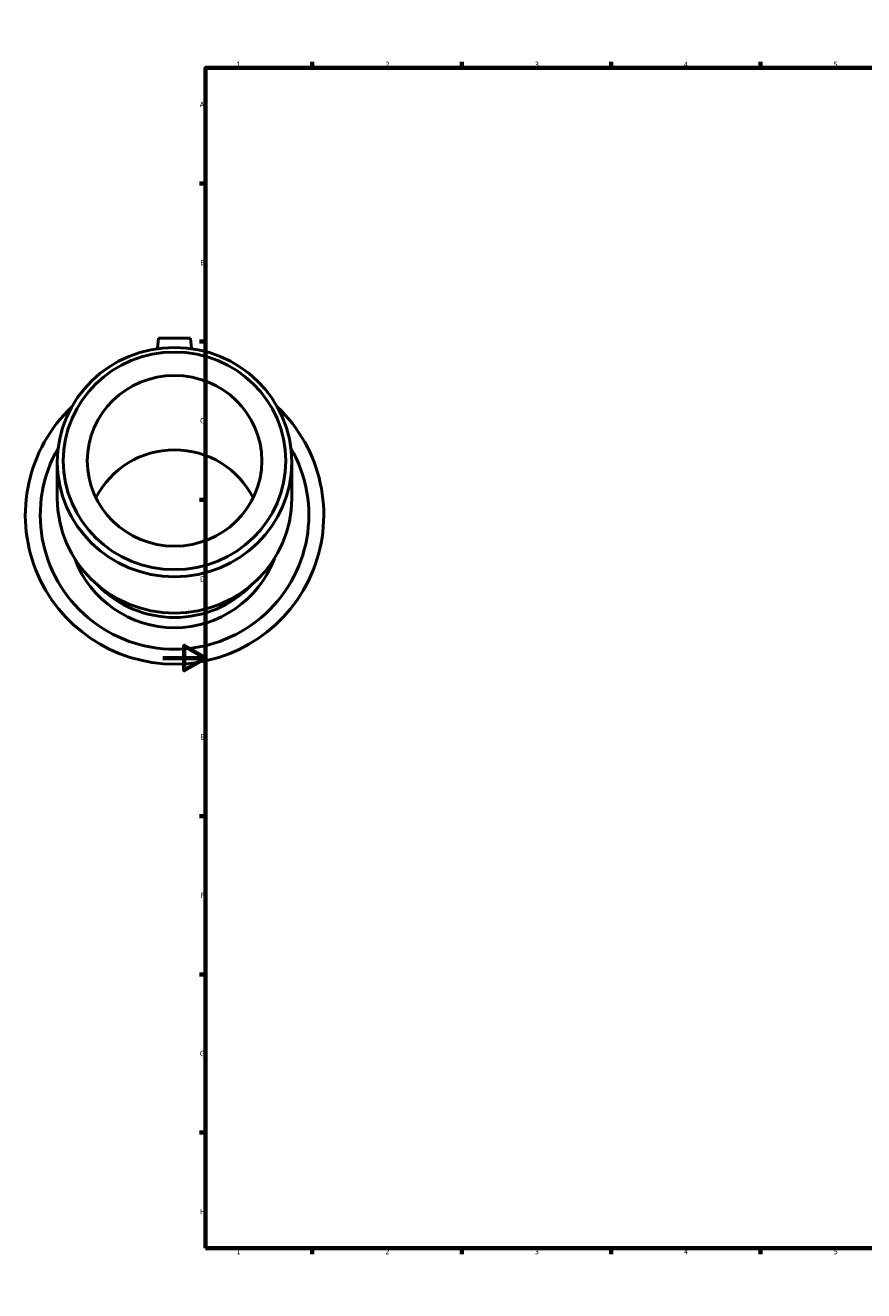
# Model space of a CAD drawing. Header units: millimetres. Extents: x -65 to 1261, y -121 to 1379.
# Tile 1 of 7: x -65 to 329, y 0 to 594. Entities that reach past the tile are written whole.
import ezdxf

# ---------------------------------------------------------------- set-up
doc = ezdxf.new("R2010")
doc.units = ezdxf.units.MM
doc.layers.add('Border (ISO)', color=7, linetype='Continuous', lineweight=70)
doc.layers.add('Visible (ISO)', color=7, linetype='Continuous', lineweight=50)
doc.styles.add('Note Text (ISO)', font='tahoma.ttf')

# ---------------------------------------------------------------- blocks, each defined once
blk = doc.blocks.new('Borders Default Border')
at = {"layer": 'Border (ISO)'}
for p, q in [((70.08, 574), (70.08, 576.9)), ((140.17, 574), (140.17, 576.9)), ((210.25, 574), (210.25, 576.9)), ((280.33, 574), (280.33, 576.9)), ((350.42, 574), (350.42, 576.9)), ((490.58, 574), (490.58, 576.9)), ((560.67, 574), (560.67, 576.9)), ((630.75, 574), (630.75, 576.9)), ((700.83, 574), (700.83, 576.9)), ((770.92, 574), (770.92, 576.9)), ((20, 519.75), (17.1, 519.75)), ((821, 519.75), (823.9, 519.75)), ((20, 445.5), (17.1, 445.5)), ((821, 445.5), (823.9, 445.5)), ((20, 371.25), (17.1, 371.25)), ((821, 371.25), (823.9, 371.25)), ((20, 222.75), (17.1, 222.75)), ((821, 222.75), (823.9, 222.75)), ((20, 148.5), (17.1, 148.5)), ((821, 148.5), (823.9, 148.5)), ((20, 74.25), (17.1, 74.25)), ((821, 74.25), (823.9, 74.25)), ((70.08, 20), (70.08, 17.1)), ((140.17, 20), (140.17, 17.1)), ((210.25, 20), (210.25, 17.1)), ((280.33, 20), (280.33, 17.1)), ((350.42, 20), (350.42, 17.1)), ((490.58, 20), (490.58, 17.1)), ((560.67, 20), (560.67, 17.1)), ((630.75, 20), (630.75, 17.1)), ((700.83, 20), (700.83, 17.1)), ((770.92, 20), (770.92, 17.1))]:
    blk.add_line(p, q, dxfattribs=at)
at = {"layer": 'Border (ISO)', "flags": 128}
for points in [[(420.5, 594), (420.5, 574), (414.73, 584), (426.27, 584), (420.5, 574)], [(20, 20), (20, 574), (821, 574), (821, 20), (20, 20)], [(0, 297), (20, 297), (10, 302.77), (10, 291.23), (20, 297)], [(841, 297), (821, 297), (831, 302.77), (831, 291.23), (821, 297)], [(420.5, 0), (420.5, 20), (414.73, 10), (426.27, 10), (420.5, 20)]]:
    blk.add_lwpolyline(points, dxfattribs=at)
at = {"layer": 'Border (ISO)', "color": 232, "true_color": 0xca0064, "char_height": 2.5, "attachment_point": 7, "style": 'Note Text (ISO)'}
for s, insert in [('1', (34.48, 574.4)), ('2', (104.37, 574.4)), ('3', (174.43, 574.35)), ('4', (244.42, 574.4)), ('5', (314.64, 574.35)), ('6', (384.66, 574.35)), ('7', (454.77, 574.4)), ('8', (524.81, 574.34)), ('9', (594.88, 574.35)), ('10', (664.29, 574.35)), ('11', (734.37, 574.4)), ('12', (804.46, 574.4)), ('A', (17.29, 555.62)), ('A', (821.59, 555.62)), ('B', (17.59, 481.37)), ('B', (821.89, 481.37)), ('C', (17.43, 407.08)), ('C', (821.73, 407.08)), ('D', (17.43, 332.88)), ('D', (821.73, 332.88)), ('E', (17.64, 258.63)), ('E', (821.94, 258.63)), ('F', (17.7, 184.38)), ('F', (822, 184.38)), ('G', (17.31, 110.08)), ('G', (821.61, 110.08)), ('H', (17.44, 35.88)), ('H', (821.74, 35.88)), ('1', (34.48, 17.1)), ('2', (104.37, 17.1)), ('3', (174.43, 17.05)), ('4', (244.42, 17.1)), ('5', (314.64, 17.05)), ('6', (384.66, 17.05)), ('7', (454.77, 17.1)), ('8', (524.81, 17.04)), ('9', (594.88, 17.05)), ('10', (664.29, 17.05)), ('11', (734.37, 17.1)), ('12', (804.46, 17.1))]:
    blk.add_mtext(s, dxfattribs=dict(at, insert=insert))

msp = doc.modelspace()

# ---------------------------------------------------------------- linework, layer by layer
at = {"layer": 'Visible (ISO)'}
for p, q in [((-2.041, 447.12), (-2.471, 442.21)), ((12.959, 447.12), (-2.041, 447.12)), ((12.959, 447.12), (13.388, 442.21)), ((-49.541, 388.974), (-49.541, 371.883)), ((60.459, 388.974), (60.459, 371.883))]:
    msp.add_line(p, q, dxfattribs=at)
for centre, radius, start, end in [((5.459, 364.12), 70, 133.521845, 46.478155), ((5.459, 364.12), 63, 150.0444, 29.9556), ((5.459, 361.268), 50.032, 200.570622, 339.429378)]:
    msp.add_arc(centre, radius, start, end, dxfattribs=at)
for centre, major_axis in [((5.459, 388.974), (-55, 0)), ((5.459, 389.556), (-52.2, 0)), ((5.459, 389.556), (-40.946, 0))]:
    msp.add_ellipse(centre, major_axis=major_axis, ratio=0.9781476, dxfattribs=at)
for centre, major_axis, start_param, end_param in [((5.459, 354.671), (40.946, 0), 0.4505904, 2.6910022), ((5.459, 371.883), (55, 0), 3.1415927, 6.2831853), ((5.459, 364.442), (-49.5, 0), 0.7563154, 2.3852773)]:
    msp.add_ellipse(centre, major_axis=major_axis, ratio=0.9781476, start_param=start_param, end_param=end_param, dxfattribs=at)

# ---------------------------------------------------------------- block references
msp.add_blockref('Borders Default Border', (0, 0))

doc.saveas('drawing.dxf')
